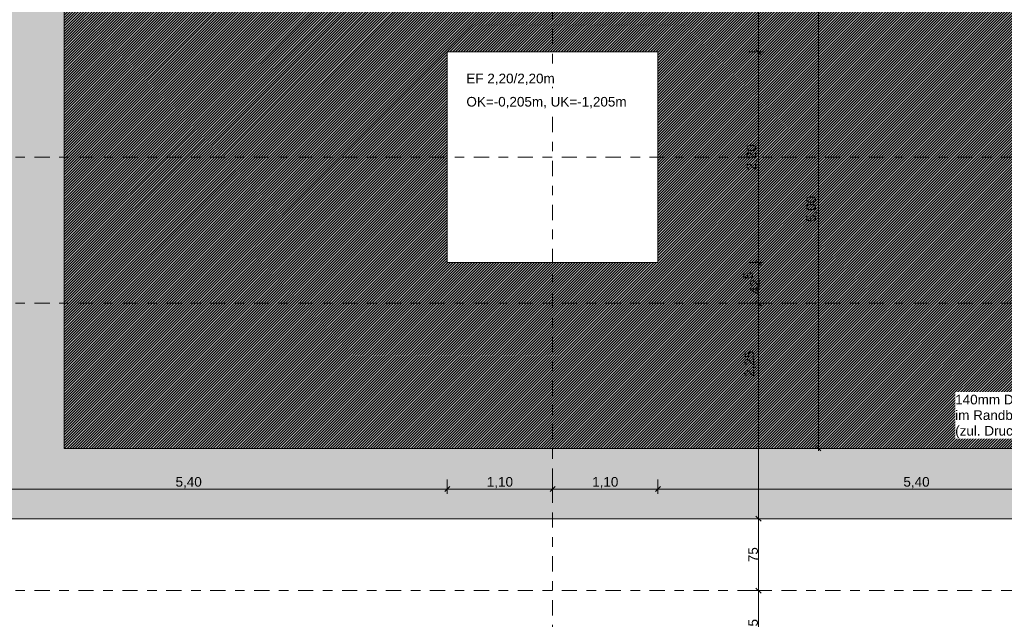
# Model space of a CAD drawing. Header units: metres. Extents: x -273 to 6, y -183 to 13.
# Tile 150 of 256: x -120 to -110, y -12 to -6. Entities that reach past the tile are written whole.
import ezdxf

# ---------------------------------------------------------------- set-up
doc = ezdxf.new("R2010")
doc.units = ezdxf.units.M
doc.header["$LTSCALE"] = 0.05
doc.header["$PDMODE"] = 1
doc.header["$PDSIZE"] = -2
doc.linetypes.add('Linienart-53', pattern=[5.291531, 3.175, -1.058062, 0.352704, -0.705764])
doc.layers.get('0').update_dxf_attribs({"lineweight": 25})
for name, color, linetype, lineweight, true_color in [('30 -32 Gründung- 2 Flachgründungen u. Bodenplatten', 7, 'Continuous', 9, 0xff6633), ('70 -72 Beschriftung- 1 Beschriftung allgemein', 7, 'Continuous', 9, 0xff6633), ('70 -76 Bemaßung- 2 Allgemein', 7, 'Continuous', 5, 0x6666cc)]:
    doc.layers.add(name, color=color, linetype=linetype, lineweight=lineweight, true_color=true_color)
for name, color, linetype, lineweight in [('30 -35 Decken- 2 Beläge- Dämmung', 7, 'Continuous', 9), ('70 -71 Achsen- 1 Gebäudeachsen', 7, 'Linienart-53', 18), ('Keine', 7, 'Continuous', 9)]:
    doc.layers.add(name, color=color, linetype=linetype, lineweight=lineweight)
doc.styles.add('Arial', font='arial.ttf')
doc.dimstyles.new('k+k_klein', dxfattribs={"dimtxt": 0.100689, "dimasz": 0.05302, "dimexe": 0.05, "dimexo": 0.15, "dimgap": 0.005, "dimtad": 1, "dimdec": 3, "dimtxsty": 'Arial', "dimblk": 'VW_SLASH-2', "dimblk1": 'VW_SLASH-2', "dimblk2": 'VW_SLASH-2', "dimcen": 0, "dimdle": 0.025, "dimadec": 3, "dimazin": 0, "dimtfac": 0.75, "dimtdec": 3, "dimtix": 1, "dimtmove": 0, "dimatfit": 0, "dimldrblk": 'VW_FILLEDARROW', "dimfxl": 0.1, "dimfxlon": 1, "dimfrac": 2, "dimtolj": 1, "dimarcsym": 0})

# ---------------------------------------------------------------- blocks, each defined once
blk = doc.blocks.new('_Achsen (3D)')
at = {"layer": '70 -71 Achsen- 1 Gebäudeachsen', "transparency": 33554687}
for p, q in [((-114.621, 3.8), (-114.621, -46.172)), ((-179.668, -8.697), (3.826, -8.697)), ((-179.668, -11.697), (3.826, -11.697))]:
    blk.add_line(p, q, dxfattribs=at)
blk = doc.blocks.new('Gruppe-2369')
at = {"layer": '30 -32 Gründung- 2 Flachgründungen u. Bodenplatten', "flags": 128}
blk.add_lwpolyline([(-115.721, -6.072), (-113.521, -6.072), (-113.521, -8.272), (-115.721, -8.272)], close=True, dxfattribs=at)
at = {"color": 255}
for points in [[(-115.521, -6.434), (-114.593, -6.434), (-114.593, -6.272), (-115.521, -6.272)], [(-115.521, -6.678), (-113.84, -6.678), (-113.84, -6.515), (-115.521, -6.515)]]:
    blk.add_wipeout(points, dxfattribs=at).dxf.layer = '70 -72 Beschriftung- 1 Beschriftung allgemein'
at = {"layer": '70 -72 Beschriftung- 1 Beschriftung allgemein', "char_height": 0.10069, "attachment_point": 1, "line_spacing_factor": 0.970891, "style": 'Arial'}
for s, insert in [('EF 2,20/2,20m', (-115.521, -6.299)), ('OK=-0,205m, UK=-1,205m', (-115.521, -6.542))]:
    blk.add_mtext(s, dxfattribs=dict(at, insert=insert))
blk = doc.blocks.new('Gruppe-2472')
at = {"layer": '70 -71 Achsen- 1 Gebäudeachsen', "transparency": 33554687}
blk.add_line((-179.668, -7.172), (3.826, -7.172), dxfattribs=at)
blk = doc.blocks.new('_FU_2D LP5 (2D)')
at = {"layer": '30 -35 Decken- 2 Beläge- Dämmung', "linetype": 'Continuous', "lineweight": 18, "true_color": 0xd9d9d9}
h = blk.add_hatch(dxfattribs=at)
h.set_pattern_fill('Schraffur grau', color=254, style=0, pattern_type=2)
h.set_pattern_definition([(45, (-131.188402, -6.746944), (0.014142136, -0.014142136), [])])
h.paths.add_polyline_path([(-149.17086327, -2.24704198), (-150.87086327, -2.24704198), (-150.87086327, -0.54704198), (-151.02099996, -0.54704198), (-151.02099996, -2.89011624), (-154.22099996, -2.89011624), (-154.22099996, -0.54704198), (-159.62099996, -0.54704198), (-159.62099996, -5.54704198), (-119.72099996, -5.54704198), (-119.72099996, -10.21204198), (-100.02099996, -10.21204198), (-100.02099996, -7.44704198), (-101.74599996, -7.44704198), (-101.74599996, -5.21204198), (-114.72099996, -5.21204198), (-114.72099996, -2.89009828), (-116.22099996, -2.89009828), (-116.22099996, -0.54704198), (-120.62099996, -0.54704198), (-120.62099996, -2.89010187), (-123.82099996, -2.89010187), (-123.82099996, -0.54704198), (-128.22099996, -0.54704198), (-128.22099996, -2.89010187), (-131.42099996, -2.89010187), (-131.42099996, -0.54704198), (-135.82099996, -0.54704198), (-135.82099996, -2.89010187), (-139.02099996, -2.89010187), (-139.02099996, -0.54704198), (-143.42099996, -0.54704198), (-143.42099996, -2.89011265), (-146.62099996, -2.89011265), (-146.62099996, -0.54704198), (-149.17086327, -0.54704198)])
h.paths.add_polyline_path([(-105.92099996, -8.27204198), (-108.12099996, -8.27204198), (-108.12099996, -6.07204198), (-105.92099996, -6.07204198)])
h.paths.add_polyline_path([(-113.52099996, -8.27204198), (-115.72099996, -8.27204198), (-115.72099996, -6.07204198), (-113.52099996, -6.07204198)])
at = {"layer": 'Keine', "linetype": 'Continuous', "lineweight": 0, "transparency": 33554511}
h = blk.add_hatch(color=43, dxfattribs=at)
h.paths.add_polyline_path([(-131.42099996, -0.54704198), (-135.82099996, -0.54704198), (-135.82099996, -2.89010187), (-139.02099996, -2.89010187), (-139.02099996, -0.54704198), (-143.42099996, -0.54704198), (-143.42099996, -2.89011265), (-146.62099996, -2.89011265), (-146.62099996, -0.54704198), (-149.17086327, -0.54704198), (-149.17086327, -2.24704198), (-151.02099996, -2.24704198), (-151.02099996, -2.89011624), (-154.22099996, -2.89011624), (-154.22099996, -0.54704198), (-159.62099996, -0.54704198), (-159.62099996, -9.29704198), (-161.89599996, -9.29704198), (-161.89599996, -8.97204198), (-164.29599996, -8.97204198), (-164.29599996, -8.89704198), (-167.04599996, -8.89704198), (-167.04599996, -9.47204198), (-168.59599996, -9.47204198), (-168.59599996, -8.79704198), (-174.32099996, -8.79704198), (-174.32099996, -9.79704198), (-175.32099996, -9.79704198), (-175.32099996, -11.09704198), (-160.82099996, -11.09704198), (-160.82099996, -10.94704198), (-100.02099996, -10.94704198), (-100.02099996, -7.44704198), (-101.74599996, -7.44704198), (-101.74599996, -5.21204198), (-114.72099996, -5.21204198), (-114.72099996, -2.89009828), (-116.22099996, -2.89009828), (-116.22099996, -0.54704198), (-120.62099996, -0.54704198), (-120.62099996, -2.89010187), (-123.82099996, -2.89010187), (-123.82099996, -0.54704198), (-128.22099996, -0.54704198), (-128.22099996, -2.89010187), (-131.42099996, -2.89010187)])
h.paths.add_polyline_path([(-153.72099996, -6.07204198), (-151.52099996, -6.07204198), (-151.52099996, -8.27204198), (-153.72099996, -8.27204198)])
h.paths.add_polyline_path([(-143.92099996, -8.27204198), (-146.12099996, -8.27204198), (-146.12099996, -6.07204198), (-143.92099996, -6.07204198)])
h.paths.add_polyline_path([(-128.72099996, -8.27204198), (-130.92099996, -8.27204198), (-130.92099996, -6.07204198), (-128.72099996, -6.07204198)])
h.paths.add_polyline_path([(-113.52099996, -8.27204198), (-115.72099996, -8.27204198), (-115.72099996, -6.07204198), (-113.52099996, -6.07204198)])
h.paths.add_polyline_path([(-108.12099996, -6.07204198), (-105.92099996, -6.07204198), (-105.92099996, -8.27204198), (-108.12099996, -8.27204198)])
h.paths.add_polyline_path([(-123.32099996, -6.07204198), (-121.12099996, -6.07204198), (-121.12099996, -8.27204198), (-123.32099996, -8.27204198)])
h.paths.add_polyline_path([(-138.52099996, -6.07204198), (-136.32099996, -6.07204198), (-136.32099996, -8.27204198), (-138.52099996, -8.27204198)])
at = {"layer": '30 -32 Gründung- 2 Flachgründungen u. Bodenplatten', "flags": 128}
blk.add_lwpolyline([(-159.62099996, -12.44704198), (-100.02099996, -12.44704198), (-100.02099996, -40.04704198), (-98.82099996, -40.04704198), (-98.82099996, -23.54704198), (-94.09599996, -23.54704198), (-94.09599996, -11.09704198), (-98.82099996, -11.09704198), (-98.82099996, -9.29704198), (-92.67099996, -9.29704198), (-92.67099996, -8.09704198), (-93.72099996, -8.09704198), (-93.72099996, 0.10991089), (-94.92099996, 0.10991089), (-94.92099996, -8.09704198), (-98.82099996, -8.09704198), (-98.82099996, -7.44704198), (-100.02099996, -7.44704198), (-100.02099996, -10.94704198), (-160.82099996, -10.94704198)], dxfattribs=at)
at = {"layer": '30 -35 Decken- 2 Beläge- Dämmung', "flags": 128}
blk.add_lwpolyline([(-159.62099996, -5.54704198), (-119.72099996, -5.54704198), (-119.72099996, -10.21204198), (-100.02099996, -10.21204198), (-100.02099996, -7.44704198), (-101.74599996, -7.44704198), (-101.74599996, -5.21204198), (-114.72099996, -5.21204198), (-114.72099996, -2.89009828), (-116.22099996, -2.89009828), (-116.22099996, -0.54704198), (-120.62099996, -0.54704198), (-120.62099996, -2.89010187), (-123.82099996, -2.89010187), (-123.82099996, -0.54704198), (-128.22099996, -0.54704198), (-128.22099996, -2.89010187), (-131.42099996, -2.89010187), (-131.42099996, -0.54704198), (-135.82099996, -0.54704198)], dxfattribs=at)
blk.add_lwpolyline([(-113.52099996, -8.27204198), (-115.72099996, -8.27204198), (-115.72099996, -6.07204198), (-113.52099996, -6.07204198)], close=True, dxfattribs=at)
at = {"layer": 'Keine', "flags": 128}
blk.add_lwpolyline([(-160.82099996, -10.94704198), (-100.02099996, -10.94704198), (-100.02099996, -7.44704198), (-101.74599996, -7.44704198), (-101.74599996, -5.21204198), (-114.72099996, -5.21204198), (-114.72099996, -2.89009828), (-116.22099996, -2.89009828), (-116.22099996, -0.54704198), (-120.62099996, -0.54704198), (-120.62099996, -2.89010187), (-123.82099996, -2.89010187), (-123.82099996, -0.54704198), (-128.22099996, -0.54704198), (-128.22099996, -2.89010187), (-131.42099996, -2.89010187), (-131.42099996, -0.54704198), (-135.82099996, -0.54704198)], dxfattribs=at)
blk.add_lwpolyline([(-113.52099996, -8.27204198), (-115.72099996, -8.27204198), (-115.72099996, -6.07204198), (-113.52099996, -6.07204198)], close=True, dxfattribs=at)
at = {"layer": '30 -32 Gründung- 2 Flachgründungen u. Bodenplatten', "color": 7}
blk.add_blockref('Gruppe-2369', (0, 0), dxfattribs=at)
at = {"layer": '70 -72 Beschriftung- 1 Beschriftung allgemein', "color": 7}
blk.add_blockref('Gruppe-2472', (0, 0), dxfattribs=at)
blk = doc.blocks.new('VW_SLASH-2')
at = {"color": 0, "linetype": 'ByBlock', "lineweight": -2, "transparency": 16777216}
blk.add_line((0.47, 0), (-1, 0), dxfattribs=at)
at = {"color": 0, "lineweight": 5, "transparency": 16777216, "flags": 128}
blk.add_lwpolyline([(0.5, 0.5), (-0.5, -0.5)], dxfattribs=at)
blk = doc.blocks.new('*D3598')
at = {"layer": '70 -76 Bemaßung- 2 Allgemein', "color": 0, "lineweight": -2}
for p, q in [((-112.571, -2.89), (-112.421, -2.89)), ((-112.471, -6.019), (-112.471, -2.943)), ((-112.571, -6.072), (-112.421, -6.072))]:
    blk.add_line(p, q, dxfattribs=at)
at = {"layer": 'Defpoints', "color": 0}
for p in [(-113.021, -2.89), (-112.471, -2.89), (-113.621, -6.072)]:
    blk.add_point(p, dxfattribs=at)
at = {"layer": '70 -76 Bemaßung- 2 Allgemein', "color": 0, "lineweight": -2, "xscale": 0.05302001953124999, "yscale": 0.05302001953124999, "zscale": 0.05302001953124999}
for p, rotation in [((-112.471, -2.89), 90), ((-112.471, -6.072), 270)]:
    blk.add_blockref('VW_SLASH-2', p, dxfattribs=dict(at, rotation=rotation))
at = {"layer": '70 -76 Bemaßung- 2 Allgemein', "color": 0, "insert": (-112.536, -4.481), "char_height": 0.1007, "attachment_point": 5, "rotation": 90, "style": 'Arial'}
blk.add_mtext('\\A1;3,18', dxfattribs=at)
blk = doc.blocks.new('VW_FILLEDARROW')
at = {"linetype": 'Continuous', "lineweight": 0, "transparency": 16777216}
blk.add_hatch(color=0, dxfattribs=at).paths.add_polyline_path([(-2.83, 0.76), (0, 0), (-2.83, -0.76)])
at = {"color": 0, "lineweight": 5, "transparency": 16777216, "flags": 128}
blk.add_lwpolyline([(-2.83, 0.76), (0, 0), (-2.83, -0.76)], close=True, dxfattribs=at)
blk = doc.blocks.new('*D3599')
at = {"layer": '70 -76 Bemaßung- 2 Allgemein', "color": 0, "lineweight": -2}
for p, q in [((-112.571, -6.072), (-112.421, -6.072)), ((-112.471, -8.219), (-112.471, -6.125)), ((-112.571, -8.272), (-112.421, -8.272))]:
    blk.add_line(p, q, dxfattribs=at)
at = {"layer": 'Defpoints', "color": 0}
for p in [(-113.621, -6.072), (-112.471, -6.072), (-113.621, -8.272)]:
    blk.add_point(p, dxfattribs=at)
at = {"layer": '70 -76 Bemaßung- 2 Allgemein', "color": 0, "lineweight": -2, "xscale": 0.05302001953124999, "yscale": 0.05302001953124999, "zscale": 0.05302001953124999}
for p, rotation in [((-112.471, -6.072), 90), ((-112.471, -8.272), 270)]:
    blk.add_blockref('VW_SLASH-2', p, dxfattribs=dict(at, rotation=rotation))
at = {"layer": '70 -76 Bemaßung- 2 Allgemein', "color": 0, "insert": (-112.536, -7.172), "char_height": 0.1007, "attachment_point": 5, "rotation": 90, "style": 'Arial'}
blk.add_mtext('\\A1;2,20', dxfattribs=at)
blk = doc.blocks.new('*D3600')
at = {"layer": '70 -76 Bemaßung- 2 Allgemein', "color": 0, "lineweight": -2}
for p, q in [((-112.571, -8.272), (-112.421, -8.272)), ((-112.471, -8.644), (-112.471, -8.325)), ((-112.571, -8.697), (-112.421, -8.697))]:
    blk.add_line(p, q, dxfattribs=at)
at = {"layer": 'Defpoints', "color": 0}
for p in [(-113.621, -8.272), (-112.471, -8.272), (-113.621, -8.697)]:
    blk.add_point(p, dxfattribs=at)
at = {"layer": '70 -76 Bemaßung- 2 Allgemein', "color": 0, "lineweight": -2, "xscale": 0.05302001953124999, "yscale": 0.05302001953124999, "zscale": 0.05302001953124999}
for p, rotation in [((-112.471, -8.272), 90), ((-112.471, -8.697), 270)]:
    blk.add_blockref('VW_SLASH-2', p, dxfattribs=dict(at, rotation=rotation))
at = {"layer": '70 -76 Bemaßung- 2 Allgemein', "color": 0, "insert": (-112.543, -8.485), "char_height": 0.10069, "attachment_point": 5, "rotation": 90, "style": 'Arial'}
blk.add_mtext('\\A1;42\\S5^ ;', dxfattribs=at)
blk = doc.blocks.new('*D3601')
at = {"layer": '70 -76 Bemaßung- 2 Allgemein', "color": 0, "lineweight": -2}
for p, q in [((-112.571, -8.697), (-112.421, -8.697)), ((-112.471, -10.894), (-112.471, -8.75)), ((-112.571, -10.947), (-112.421, -10.947))]:
    blk.add_line(p, q, dxfattribs=at)
at = {"layer": 'Defpoints', "color": 0}
for p in [(-113.621, -8.697), (-112.471, -8.697), (-114.052, -10.947)]:
    blk.add_point(p, dxfattribs=at)
at = {"layer": '70 -76 Bemaßung- 2 Allgemein', "color": 0, "lineweight": -2, "xscale": 0.05302001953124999, "yscale": 0.05302001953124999, "zscale": 0.05302001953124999}
for p, rotation in [((-112.471, -8.697), 90), ((-112.471, -10.947), 270)]:
    blk.add_blockref('VW_SLASH-2', p, dxfattribs=dict(at, rotation=rotation))
at = {"layer": '70 -76 Bemaßung- 2 Allgemein', "color": 0, "insert": (-112.557, -9.328), "char_height": 0.1007, "attachment_point": 5, "rotation": 90, "style": 'Arial'}
blk.add_mtext('\\A1;2,25', dxfattribs=at)
blk = doc.blocks.new('*D3602')
at = {"layer": '70 -76 Bemaßung- 2 Allgemein', "color": 0, "lineweight": -2}
for p, q in [((-112.571, -10.947), (-112.421, -10.947)), ((-112.471, -11.644), (-112.471, -11)), ((-112.571, -11.697), (-112.421, -11.697))]:
    blk.add_line(p, q, dxfattribs=at)
at = {"layer": 'Defpoints', "color": 0}
for p in [(-114.052, -10.947), (-112.471, -10.947), (-114.052, -11.697)]:
    blk.add_point(p, dxfattribs=at)
at = {"layer": '70 -76 Bemaßung- 2 Allgemein', "color": 0, "lineweight": -2, "xscale": 0.05302001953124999, "yscale": 0.05302001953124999, "zscale": 0.05302001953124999}
for p, rotation in [((-112.471, -10.947), 90), ((-112.471, -11.697), 270)]:
    blk.add_blockref('VW_SLASH-2', p, dxfattribs=dict(at, rotation=rotation))
at = {"layer": '70 -76 Bemaßung- 2 Allgemein', "color": 0, "insert": (-112.527, -11.322), "char_height": 0.1007, "attachment_point": 5, "rotation": 90, "style": 'Arial'}
blk.add_mtext('\\A1;75', dxfattribs=at)
blk = doc.blocks.new('*D3603')
at = {"layer": '70 -76 Bemaßung- 2 Allgemein', "color": 0, "lineweight": -2}
for p, q in [((-112.571, -11.697), (-112.421, -11.697)), ((-112.471, -12.394), (-112.471, -11.75)), ((-112.571, -12.447), (-112.421, -12.447))]:
    blk.add_line(p, q, dxfattribs=at)
at = {"layer": 'Defpoints', "color": 0}
for p in [(-114.052, -11.697), (-112.471, -11.697), (-113.619, -12.447)]:
    blk.add_point(p, dxfattribs=at)
at = {"layer": '70 -76 Bemaßung- 2 Allgemein', "color": 0, "lineweight": -2, "xscale": 0.05302001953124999, "yscale": 0.05302001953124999, "zscale": 0.05302001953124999}
for p, rotation in [((-112.471, -11.697), 90), ((-112.471, -12.447), 270)]:
    blk.add_blockref('VW_SLASH-2', p, dxfattribs=dict(at, rotation=rotation))
at = {"layer": '70 -76 Bemaßung- 2 Allgemein', "color": 0, "insert": (-112.527, -12.072), "char_height": 0.1007, "attachment_point": 5, "rotation": 90, "style": 'Arial'}
blk.add_mtext('\\A1;75', dxfattribs=at)
blk = doc.blocks.new('*D3888')
at = {"layer": '70 -76 Bemaßung- 2 Allgemein', "color": 0, "lineweight": -2}
for p, q in [((-121.121, -10.537), (-121.121, -10.687)), ((-115.721, -10.537), (-115.721, -10.687)), ((-115.774, -10.637), (-121.068, -10.637))]:
    blk.add_line(p, q, dxfattribs=at)
at = {"layer": 'Defpoints', "color": 0}
for p in [(-121.121, -8.272), (-115.721, -8.272), (-121.121, -10.637)]:
    blk.add_point(p, dxfattribs=at)
at = {"layer": '70 -76 Bemaßung- 2 Allgemein', "color": 0, "lineweight": -2, "xscale": 0.05302001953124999, "yscale": 0.05302001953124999, "zscale": 0.05302001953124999, "rotation": 180}
blk.add_blockref('VW_SLASH-2', (-121.121, -10.637), dxfattribs=at)
at = {"layer": '70 -76 Bemaßung- 2 Allgemein', "color": 0, "lineweight": -2, "xscale": 0.05302001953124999, "yscale": 0.05302001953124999, "zscale": 0.05302001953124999}
blk.add_blockref('VW_SLASH-2', (-115.721, -10.637), dxfattribs=at)
at = {"layer": '70 -76 Bemaßung- 2 Allgemein', "color": 0, "insert": (-118.421, -10.571), "char_height": 0.1007, "attachment_point": 5, "style": 'Arial'}
blk.add_mtext('\\A1;5,40', dxfattribs=at)
blk = doc.blocks.new('*D3889')
at = {"layer": '70 -76 Bemaßung- 2 Allgemein', "color": 0, "lineweight": -2}
for p, q in [((-115.721, -10.537), (-115.721, -10.687)), ((-114.621, -10.537), (-114.621, -10.687)), ((-114.674, -10.637), (-115.668, -10.637))]:
    blk.add_line(p, q, dxfattribs=at)
at = {"layer": 'Defpoints', "color": 0}
for p in [(-115.721, -8.272), (-114.621, -8.272), (-115.721, -10.637)]:
    blk.add_point(p, dxfattribs=at)
at = {"layer": '70 -76 Bemaßung- 2 Allgemein', "color": 0, "lineweight": -2, "xscale": 0.05302001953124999, "yscale": 0.05302001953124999, "zscale": 0.05302001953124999, "rotation": 180}
blk.add_blockref('VW_SLASH-2', (-115.721, -10.637), dxfattribs=at)
at = {"layer": '70 -76 Bemaßung- 2 Allgemein', "color": 0, "lineweight": -2, "xscale": 0.05302001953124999, "yscale": 0.05302001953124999, "zscale": 0.05302001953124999}
blk.add_blockref('VW_SLASH-2', (-114.621, -10.637), dxfattribs=at)
at = {"layer": '70 -76 Bemaßung- 2 Allgemein', "color": 0, "insert": (-115.171, -10.571), "char_height": 0.1007, "attachment_point": 5, "style": 'Arial'}
blk.add_mtext('\\A1;1,10', dxfattribs=at)
blk = doc.blocks.new('*D3890')
at = {"layer": '70 -76 Bemaßung- 2 Allgemein', "color": 0, "lineweight": -2}
for p, q in [((-114.621, -10.537), (-114.621, -10.687)), ((-113.521, -10.537), (-113.521, -10.687)), ((-113.574, -10.637), (-114.568, -10.637))]:
    blk.add_line(p, q, dxfattribs=at)
at = {"layer": 'Defpoints', "color": 0}
for p in [(-114.621, -8.272), (-113.521, -8.272), (-114.621, -10.637)]:
    blk.add_point(p, dxfattribs=at)
at = {"layer": '70 -76 Bemaßung- 2 Allgemein', "color": 0, "lineweight": -2, "xscale": 0.05302001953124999, "yscale": 0.05302001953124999, "zscale": 0.05302001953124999, "rotation": 180}
blk.add_blockref('VW_SLASH-2', (-114.621, -10.637), dxfattribs=at)
at = {"layer": '70 -76 Bemaßung- 2 Allgemein', "color": 0, "lineweight": -2, "xscale": 0.05302001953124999, "yscale": 0.05302001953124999, "zscale": 0.05302001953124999}
blk.add_blockref('VW_SLASH-2', (-113.521, -10.637), dxfattribs=at)
at = {"layer": '70 -76 Bemaßung- 2 Allgemein', "color": 0, "insert": (-114.071, -10.571), "char_height": 0.1007, "attachment_point": 5, "style": 'Arial'}
blk.add_mtext('\\A1;1,10', dxfattribs=at)
blk = doc.blocks.new('*D3891')
at = {"layer": '70 -76 Bemaßung- 2 Allgemein', "color": 0, "lineweight": -2}
for p, q in [((-113.521, -10.537), (-113.521, -10.687)), ((-108.121, -10.537), (-108.121, -10.687)), ((-108.174, -10.637), (-113.468, -10.637))]:
    blk.add_line(p, q, dxfattribs=at)
at = {"layer": 'Defpoints', "color": 0}
for p in [(-113.521, -8.272), (-108.121, -8.272), (-113.521, -10.637)]:
    blk.add_point(p, dxfattribs=at)
at = {"layer": '70 -76 Bemaßung- 2 Allgemein', "color": 0, "lineweight": -2, "xscale": 0.05302001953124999, "yscale": 0.05302001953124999, "zscale": 0.05302001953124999, "rotation": 180}
blk.add_blockref('VW_SLASH-2', (-113.521, -10.637), dxfattribs=at)
at = {"layer": '70 -76 Bemaßung- 2 Allgemein', "color": 0, "lineweight": -2, "xscale": 0.05302001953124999, "yscale": 0.05302001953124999, "zscale": 0.05302001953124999}
blk.add_blockref('VW_SLASH-2', (-108.121, -10.637), dxfattribs=at)
at = {"layer": '70 -76 Bemaßung- 2 Allgemein', "color": 0, "insert": (-110.821, -10.571), "char_height": 0.1007, "attachment_point": 5, "style": 'Arial'}
blk.add_mtext('\\A1;5,40', dxfattribs=at)
blk = doc.blocks.new('*D3912')
at = {"layer": '70 -76 Bemaßung- 2 Allgemein', "color": 0, "lineweight": -2}
for p, q in [((-111.946, -5.212), (-111.796, -5.212)), ((-111.846, -10.159), (-111.846, -5.265)), ((-111.946, -10.212), (-111.796, -10.212))]:
    blk.add_line(p, q, dxfattribs=at)
at = {"layer": 'Defpoints', "color": 0}
for p in [(-112.471, -5.212), (-111.846, -5.212), (-112.471, -10.212)]:
    blk.add_point(p, dxfattribs=at)
at = {"layer": '70 -76 Bemaßung- 2 Allgemein', "color": 0, "lineweight": -2, "xscale": 0.05302001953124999, "yscale": 0.05302001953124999, "zscale": 0.05302001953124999}
for p, rotation in [((-111.846, -5.212), 90), ((-111.846, -10.212), 270)]:
    blk.add_blockref('VW_SLASH-2', p, dxfattribs=dict(at, rotation=rotation))
at = {"layer": '70 -76 Bemaßung- 2 Allgemein', "color": 0, "insert": (-111.912, -7.712), "char_height": 0.1007, "attachment_point": 5, "rotation": 90, "style": 'Arial'}
blk.add_mtext('\\A1;5,00', dxfattribs=at)
blk = doc.blocks.new('Gruppe-2872')
at = {"layer": '70 -72 Beschriftung- 1 Beschriftung allgemein', "linetype": 'Continuous', "lineweight": 5}
blk.add_point((-109.393, -10.212), dxfattribs=at)
at = {"color": 255}
blk.add_wipeout([(-110.417, -10.112), (-108.423, -10.112), (-108.423, -9.625), (-110.417, -9.625)], dxfattribs=at).dxf.layer = '70 -72 Beschriftung- 1 Beschriftung allgemein'
at = {"layer": '70 -72 Beschriftung- 1 Beschriftung allgemein', "insert": (-110.417, -9.652), "char_height": 0.10069, "attachment_point": 1, "line_spacing_factor": 0.970891, "style": 'Arial'}
blk.add_mtext('140mm Dämmung unter BoPla\\Pim Randbereich\\P(zul. Druckspannung 300kN/m²)', dxfattribs=at)
blk = doc.blocks.new('Gruppe-2812')
at = {"layer": '70 -76 Bemaßung- 2 Allgemein'}
for base, p1, p2, text, override, picture, middle in [((-112.471, -2.8901), (-113.621, -6.072), (-113.021, -2.8901), '3,18', {"dimtxt": 0.100689, "dimgap": 0.005, "dimdec": 2, "dimpost": '<>', "dimtxsty": 'Arial', "dimtmove": 2}, '*D3598', (-112.5365, -4.4811)), ((-112.471, -6.072), (-113.621, -8.272), (-113.621, -6.072), '2,20', {"dimtxt": 0.100689, "dimgap": 0.005, "dimpost": '<>', "dimtxsty": 'Arial', "dimtmove": 2}, '*D3599', (-112.5365, -7.172)), ((-112.471, -8.272), (-113.621, -8.697), (-113.621, -8.272), '42\\S5^ ;', {"dimtxt": 0.100689, "dimgap": 0.005, "dimpost": '<>', "dimtxsty": 'Arial', "dimtmove": 2}, '*D3600', (-112.5433, -8.4845)), ((-112.471, -10.947), (-114.0524, -11.697), (-114.0524, -10.947), '75', {"dimtxt": 0.100689, "dimgap": 0.005, "dimpost": '<>', "dimtxsty": 'Arial', "dimtmove": 2}, '*D3602', (-112.5272, -11.322)), ((-112.471, -11.697), (-113.6194, -12.447), (-114.0524, -11.697), '75', {"dimtxt": 0.100689, "dimgap": 0.005, "dimpost": '<>', "dimtxsty": 'Arial', "dimtmove": 2}, '*D3603', (-112.5272, -12.072))]:
    dim = blk.add_linear_dim(base=base, p1=p1, p2=p2, angle=270, text=text, dimstyle='k+k_klein', override=override, dxfattribs=at)
    dim.commit()
    dim.dimension.update_dxf_attribs({"geometry": picture, "text_midpoint": middle})
dim = blk.add_linear_dim(base=(-112.471, -8.697), p1=(-114.0524, -10.947), p2=(-113.621, -8.697), angle=270, text='2,25', dimstyle='k+k_klein', override={"dimtxt": 0.100689, "dimgap": 0.005, "dimpost": '<>', "dimtxsty": 'Arial', "dimtmove": 2}, dxfattribs=at)
dim.commit()
dim.dimension.update_dxf_attribs({"geometry": '*D3601', "text_midpoint": (-112.557, -9.3276), "dimtype": 160})
blk = doc.blocks.new('Gruppe-2828')
at = {"layer": '70 -76 Bemaßung- 2 Allgemein'}
for base, p1, p2, text, picture, middle in [((-121.12099996, -10.63694938), (-115.72099996, -8.27204198), (-121.12099996, -8.27204198), '5,40', '*D3888', (-118.42099996, -10.57148584)), ((-115.72099996, -10.63694938), (-114.62099996, -8.27204198), (-115.72099996, -8.27204198), '1,10', '*D3889', (-115.17099996, -10.57148584)), ((-114.62099996, -10.63694938), (-113.52099996, -8.27204198), (-114.62099996, -8.27204198), '1,10', '*D3890', (-114.07099996, -10.57148584)), ((-113.52099996, -10.63694938), (-108.12099996, -8.27204198), (-113.52099996, -8.27204198), '5,40', '*D3891', (-110.82099996, -10.57148584))]:
    dim = blk.add_linear_dim(base=base, p1=p1, p2=p2, text=text, dimstyle='k+k_klein', override={"dimtxt": 0.100689, "dimgap": 0.005, "dimdec": 8, "dimpost": '<>', "dimtxsty": 'Arial', "dimtmove": 2}, dxfattribs=at)
    dim.commit()
    dim.dimension.update_dxf_attribs({"geometry": picture, "text_midpoint": middle})
blk = doc.blocks.new('_FU_2D Bemaßung_ Beschriftung (3D)')
at = {"layer": '70 -76 Bemaßung- 2 Allgemein'}
for name in ['Gruppe-2812', 'Gruppe-2828']:
    blk.add_blockref(name, (0, 0), dxfattribs=at)
dim = blk.add_linear_dim(base=(-111.84614985, -5.21204198), p1=(-112.47099996, -10.21204198), p2=(-112.47099996, -5.21204198), angle=270, text='5,00', dimstyle='k+k_klein', override={"dimtxt": 0.100689, "dimgap": 0.005, "dimdec": 8, "dimpost": '<>', "dimtxsty": 'Arial', "dimtmove": 2}, dxfattribs=at)
dim.commit()
dim.dimension.update_dxf_attribs({"geometry": '*D3912', "text_midpoint": (-111.91161339, -7.71204198)})
at = {"layer": '70 -72 Beschriftung- 1 Beschriftung allgemein', "color": 7, "transparency": 33554687}
blk.add_blockref('Gruppe-2872', (0, 0), dxfattribs=at)

msp = doc.modelspace()

# ---------------------------------------------------------------- block references
at = {"layer": 'Keine', "color": 1}
msp.add_blockref('_Achsen (3D)', (0, 0), dxfattribs=at)

# ---------------------------------------------------------------- next in the draw order: block references
msp.add_blockref('_FU_2D LP5 (2D)', (0, 0), dxfattribs=at)

# ---------------------------------------------------------------- next in the draw order: block references
msp.add_blockref('_FU_2D Bemaßung_ Beschriftung (3D)', (0, 0), dxfattribs=at)

doc.saveas('drawing.dxf')
